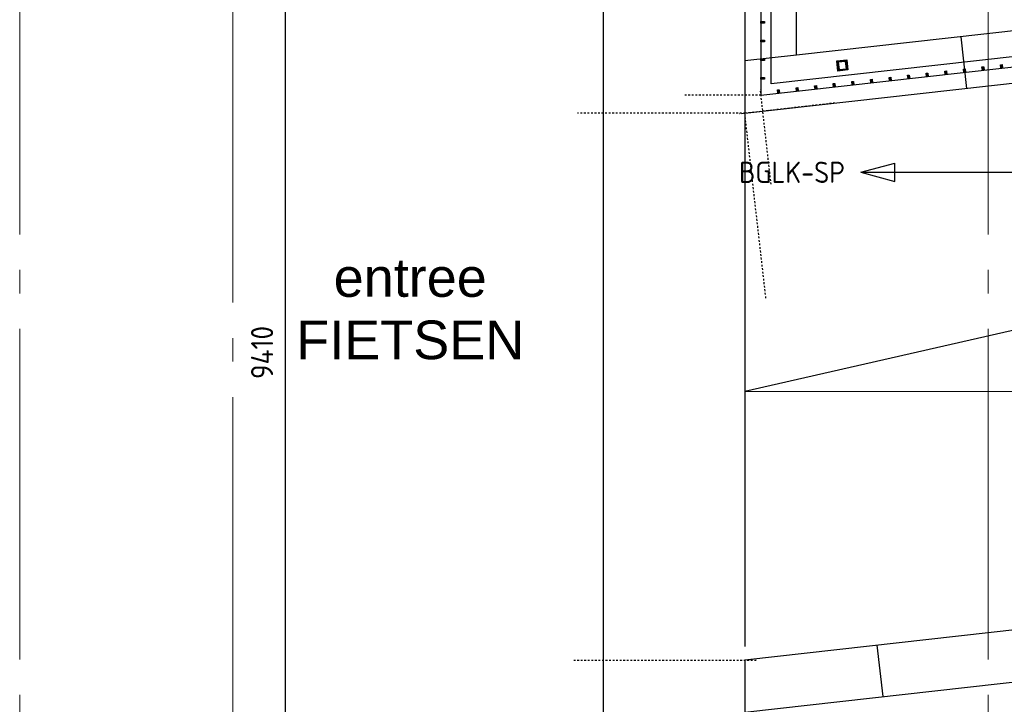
# Model space of a CAD drawing. Header units: millimetres. Extents: x -38031 to 123247, y -16330 to 129979.
# Tile 14 of 235: x 4357 to 10146, y -6289 to -2263. Entities that reach past the tile are written whole.
import ezdxf
from ezdxf.enums import TextEntityAlignment as Align

# ---------------------------------------------------------------- set-up
doc = ezdxf.new("R2010")
doc.units = ezdxf.units.MM
doc.header["$LTSCALE"] = 50
doc.linetypes.add('STYLE_01', pattern=[0.41664, 0.20828, -0.20836])
doc.linetypes.add('STYLE_11', pattern=[5, 3.888855, -0.416718, 0.277786, -0.416641])
for name, color, linetype in [('AL$1A---_ALGEMEEN', 8, 'Continuous'), ('AM$1A---_ARCERING', 8, 'Continuous'), ('AT$1A---_TEKST050', 8, 'Continuous'), ('BOUWKUNDIG', 8, 'Continuous'), ('EL6212--_S', 4, 'Continuous'), ('maatvoering', 1, 'Continuous')]:
    doc.layers.add(name, color=color, linetype=linetype)
doc.layers.add('stramien', color=1, linetype='STYLE_11', lineweight=15)
doc.styles.add('Arial', font='ARIAL.TTF')
doc.styles.add('BURO-018', font='iso.shx', dxfattribs={"height": 90})
doc.styles.add('BURO-035', font='ISO.shx', dxfattribs={"height": 175})
doc.styles.get("Standard").update_dxf_attribs({"font": 'iso.shx'})
doc.dimstyles.new('STABICAD', dxfattribs={"dimscale": 100, "dimtxt": 1.3, "dimasz": 1, "dimexe": 0, "dimexo": 0, "dimgap": 1.5, "dimtad": 0, "dimdec": 0, "dimrnd": 10, "dimzin": 0, "dimdsep": 46, "dimtxsty": 'Standard', "dimblk1": 'OBLIQUE', "dimblk2": 'OBLIQUE', "dimsah": 1, "dimcen": -3, "dimclrd": 1, "dimclre": 1, "dimclrt": 1, "dimadec": 0, "dimazin": 0, "dimtfac": 1, "dimtdec": 0, "dimtofl": 0, "dimtmove": 2, "dimatfit": 3, "dimfxl": 0, "dimtvp": 1.055556, "dimtolj": 1, "dimtzin": 0, "dimarcsym": 0})

# ---------------------------------------------------------------- blocks, each defined once
blk = doc.blocks.new('E00160')
at = {"color": 0, "linetype": 'Continuous'}
for p, q in [((-17.5, 0), (-13.5, 1.07)), ((-17.5, 0), (17.5, 0)), ((-17.5, 0), (-13.5, -1.07)), ((-13.5, -1.07), (-13.5, 1.07)), ((17.5, 0), (13.5, 1.07)), ((13.5, -1.07), (13.5, 1.07)), ((17.5, 0), (13.5, -1.07))]:
    blk.add_line(p, q, dxfattribs=at)
at = {"color": 0, "linetype": 'Continuous', "style": 'BURO-035'}
for tag, p in [('E_TEXT2', (-22.5, 0)), ('E_TEXT1', (22.5, 0))]:
    blk.add_attdef(tag, text='', height=3.5, dxfattribs=at).set_placement(p, align=Align.MIDDLE)
blk = doc.blocks.new('200254 W 210 11-06-2007')
at = {"layer": 'AM$1A---_ARCERING', "linetype": 'Continuous', "lineweight": 0}
for points in [[(-27484.2, -27260.9), (-27464.2, -27260.9), (-27464.2, -27270.9), (-27484.2, -27270.9)], [(-27484.2, -27370.9), (-27464.2, -27370.9), (-27464.2, -27380.9), (-27484.2, -27380.9)], [(-27484.2, -27480.9), (-27464.2, -27480.9), (-27464.2, -27490.9), (-27484.2, -27490.9)], [(-26401, -27573.3), (-26403.2, -27553.4), (-26393.3, -27552.3), (-26391, -27572.1)], [(-26291.7, -27561), (-26293.9, -27541.1), (-26283.9, -27540), (-26281.7, -27559.9)], [(-26182.3, -27548.7), (-26184.6, -27528.8), (-26174.6, -27527.7), (-26172.4, -27547.6)], [(-26073, -27536.4), (-26075.3, -27516.5), (-26065.3, -27515.4), (-26063.1, -27535.3)], [(-27484.2, -27590.9), (-27464.2, -27590.9), (-27464.2, -27600.9), (-27484.2, -27600.9)], [(-26838.2, -27622.3), (-26840.5, -27602.4), (-26830.5, -27601.3), (-26828.3, -27621.2)], [(-26728.9, -27610), (-26731.1, -27590.2), (-26721.2, -27589), (-26719, -27608.9)], [(-26619.6, -27597.8), (-26621.8, -27578), (-26611.9, -27576.8), (-26609.7, -27596.7)], [(-26510.3, -27585.5), (-26512.5, -27565.7), (-26502.6, -27564.6), (-26500.3, -27584.4)], [(-27384.8, -27683.8), (-27387, -27663.9), (-27377.1, -27662.8), (-27374.8, -27682.6)], [(-27275.5, -27671.5), (-27277.7, -27651.6), (-27267.8, -27650.5), (-27265.5, -27670.4)], [(-27166.2, -27659.2), (-27168.4, -27639.3), (-27158.5, -27638.2), (-27156.2, -27658.1)], [(-27056.8, -27646.9), (-27059.1, -27627), (-27049.1, -27625.9), (-27046.9, -27645.8)], [(-26947.5, -27634.6), (-26949.8, -27614.7), (-26939.8, -27613.6), (-26937.6, -27633.5)]]:
    blk.add_hatch(color=256, dxfattribs=at).paths.add_polyline_path(points)
h = blk.add_hatch(color=256, dxfattribs=at)
h.paths.add_polyline_path([(-27038.8, -27493.9), (-26979.2, -27487.2), (-26972.5, -27546.8), (-27032.1, -27553.5)])
h.paths.add_polyline_path([(-27025.1, -27544.7), (-26981.3, -27539.8), (-26986.2, -27496.1), (-27030, -27501)], flags=16)
at = {"layer": 'AL$1A---_ALGEMEEN'}
for p, q in [((-26273.6, -27654.8), (-26307.7, -27351)), ((-27275, -27459.6), (-27579, -27493.7)), ((-27579, -27807.1), (-27579, -30937.2)), ((-26766.5, -31231.5), (-26800.4, -30929.4))]:
    blk.add_line(p, q, dxfattribs=at)
at = {"layer": 'AL$1A---_ALGEMEEN', "linetype": 'STYLE_01'}
for p, q in [((-27424.4, -28219.1), (-27488.2, -27659.1)), ((-27484.2, -27694.9), (-27935, -27694.9)), ((-27049.3, -27741.1), (-27609.3, -27805)), ((-27576.9, -27801.6), (-28563, -27801.6)), ((-27455, -28888.3), (-27579, -27801.6)), ((-28585, -31016.7), (-27505, -31016.7))]:
    blk.add_line(p, q, dxfattribs=at)
at = {"layer": 'AL$1A---_ALGEMEEN'}
for points in [[(-28410, -18139.6), (-12100, -18139.6), (-12100, -32800), (-28410, -32800)], [(-27424.2, -24300.4), (-27484.2, -24300.4), (-27484.2, -27694.9), (-19613.6, -26811), (-19620.3, -26751.4), (-27424.2, -27627.8)], [(-27484.2, -27260.9), (-27464.2, -27260.9), (-27464.2, -27270.9), (-27484.2, -27270.9)], [(-27484.2, -27370.9), (-27464.2, -27370.9), (-27464.2, -27380.9), (-27484.2, -27380.9)], [(-27484.2, -27480.9), (-27464.2, -27480.9), (-27464.2, -27490.9), (-27484.2, -27490.9)], [(-26401, -27573.3), (-26403.2, -27553.4), (-26393.3, -27552.3), (-26391, -27572.1)], [(-26291.7, -27561), (-26293.9, -27541.1), (-26283.9, -27540), (-26281.7, -27559.9)], [(-26182.3, -27548.7), (-26184.6, -27528.8), (-26174.6, -27527.7), (-26172.4, -27547.6)], [(-26073, -27536.4), (-26075.3, -27516.5), (-26065.3, -27515.4), (-26063.1, -27535.3)], [(-27484.2, -27590.9), (-27464.2, -27590.9), (-27464.2, -27600.9), (-27484.2, -27600.9)], [(-26838.2, -27622.3), (-26840.5, -27602.4), (-26830.5, -27601.3), (-26828.3, -27621.2)], [(-26728.9, -27610), (-26731.1, -27590.2), (-26721.2, -27589), (-26719, -27608.9)], [(-26619.6, -27597.8), (-26621.8, -27578), (-26611.9, -27576.8), (-26609.7, -27596.7)], [(-26510.3, -27585.5), (-26512.5, -27565.7), (-26502.6, -27564.6), (-26500.3, -27584.4)], [(-27384.8, -27683.8), (-27387, -27663.9), (-27377.1, -27662.8), (-27374.8, -27682.6)], [(-27275.5, -27671.5), (-27277.7, -27651.6), (-27267.8, -27650.5), (-27265.5, -27670.4)], [(-27166.2, -27659.2), (-27168.4, -27639.3), (-27158.5, -27638.2), (-27156.2, -27658.1)], [(-27056.8, -27646.9), (-27059.1, -27627), (-27049.1, -27625.9), (-27046.9, -27645.8)], [(-26947.5, -27634.6), (-26949.8, -27614.7), (-26939.8, -27613.6), (-26937.6, -27633.5)]]:
    blk.add_lwpolyline(points, close=True, dxfattribs=at)
at = {"layer": 'AL$1A---_ALGEMEEN', "linetype": 'Continuous'}
for points in [[(-27578.2, -31016.7), (-27578.2, -31322.6), (-9863.7, -29333.3), (-9863.6, -29317.2), (-9863.6, -22678.9), (-10167.6, -22706.9), (-10167.6, -29061.5)], [(-27275, -27459.6), (-27275, -24256.9), (-27579, -24291.1), (-27579, -27801.6), (-13427.7, -26211), (-13429, -25905.2)]]:
    blk.add_lwpolyline(points, close=True, dxfattribs=at)
at = {"layer": 'AL$1A---_ALGEMEEN'}
blk.add_lwpolyline([(-13427.7, -26211), (-27578.2, -29437.8), (-13427.7, -29427.6)], dxfattribs=at)
at = {"layer": 'AL$1A---_ALGEMEEN', "flags": 128}
for points in [[(-27038.8, -27493.9), (-26979.2, -27487.2), (-26972.5, -27546.8), (-27032.1, -27553.5)], [(-27025.1, -27544.7), (-26981.3, -27539.8), (-26986.2, -27496.1), (-27030, -27501)]]:
    blk.add_lwpolyline(points, close=True, dxfattribs=at)
at = {"layer": 'stramien', "ltscale": 10}
for p, q in [((-31842, -41013.6), (-31842, 36216.4)), ((-26149, -41013.6), (-26149, 36216.4)), ((-30589, -38914.6), (-30589, -9964.6))]:
    blk.add_line(p, q, dxfattribs=at)
at = {"layer": 'AT$1A---_TEKST050', "insert": (-29546, -28653.5), "char_height": 227.287, "attachment_point": 2, "line_spacing_factor": 0.967741, "style": 'Arial'}
blk.add_mtext('{\\C256;\\lentree \\PFIETSEN}', dxfattribs=at)
blk = doc.blocks.new('_Oblique')
at = {"color": 0, "linetype": 'ByBlock', "lineweight": -2}
blk.add_line((-0.5, -0.5), (0.5, 0.5), dxfattribs=at)
blk = doc.blocks.new('*D298')
at = {"layer": 'maatvoering', "color": 1, "lineweight": -2}
for p, q in [((6682.8, 485.5), (5919.4, 485.5)), ((5919.4, -8926.4), (5919.4, 485.5)), ((6682.8, -8926.4), (5919.4, -8926.4))]:
    blk.add_line(p, q, dxfattribs=at)
at = {"layer": 'maatvoering', "color": 1, "lineweight": -2, "xscale": 100, "yscale": 100, "zscale": 100}
for p, rotation in [((5919.4, 485.5), 90), ((5919.4, -8926.4), 270)]:
    blk.add_blockref('_Oblique', p, dxfattribs=dict(at, rotation=rotation))
at = {"layer": 'maatvoering', "color": 1, "insert": (5782.2, -4220.5), "char_height": 130, "attachment_point": 5, "rotation": 90}
blk.add_mtext('\\A1;9410', dxfattribs=at)

msp = doc.modelspace()

# ---------------------------------------------------------------- block references
at = {"layer": 'BOUWKUNDIG'}
msp.add_blockref('200254 W 210 11-06-2007', (36199, 24987.6), dxfattribs=at)

# ---------------------------------------------------------------- next in the draw order: block references
at = {"layer": 'EL6212--_S'}
ref = msp.add_blockref('E00160', (10177.2, -3160.7), dxfattribs=dict(at, xscale=50, yscale=50, zscale=50))
ref.add_attrib('E_TEXT1', '-1LK-A1', dxfattribs={"layer": '0', "color": 2, "linetype": 'Continuous', "height": 125, "style": 'BURO-018'}).set_placement((11359.4, -3160.7), align=Align.MIDDLE)
ref.add_attrib('E_TEXT2', 'BGLK-SP', dxfattribs={"layer": '0', "color": 2, "linetype": 'Continuous', "height": 125, "style": 'BURO-018'}).set_placement((8897.6, -3160.7), align=Align.MIDDLE)

# ---------------------------------------------------------------- next in the draw order: dimensions: what is measured, and where the dimension line sits
at = {"layer": 'maatvoering'}
dim = msp.add_linear_dim(base=(5919.4, 485.5), p1=(6682.8, -8926.4), p2=(6682.8, 485.5), angle=90, dimstyle='STABICAD', override={"dimzin": 8, "dimfxl": 50}, dxfattribs=at)
dim.commit()
dim.dimension.update_dxf_attribs({"geometry": '*D298', "text_midpoint": (5782.2, -4220.5)})

doc.saveas('drawing.dxf')
